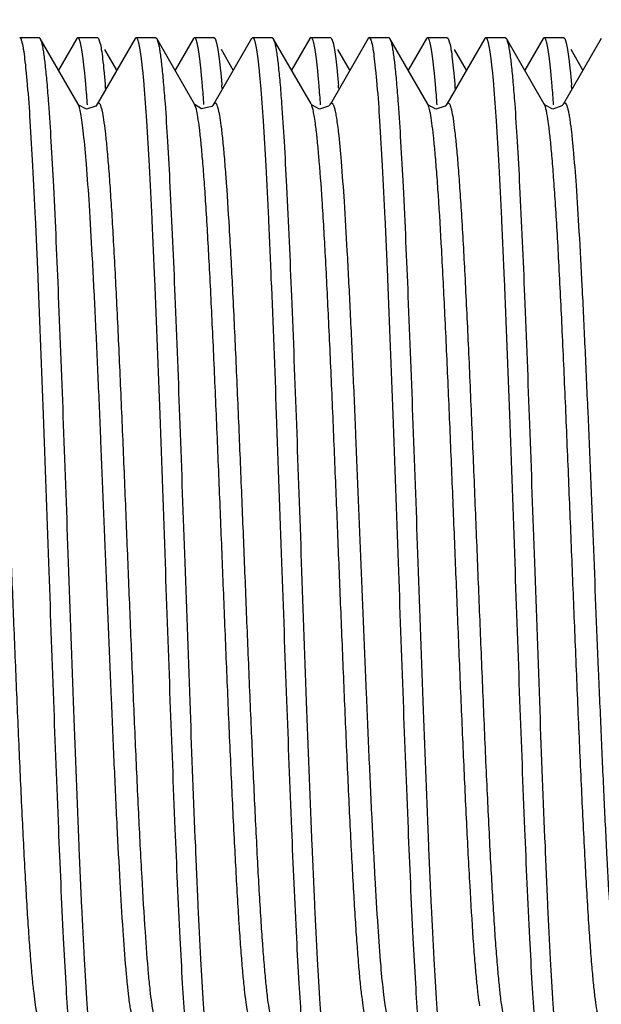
# Model space of a CAD drawing. Header units: inches. Extents: x 0 to 22, y 0 to 17.
# Tile 29 of 42: x 7.895 to 8.034, y 13.11 to 13.345. Entities that reach past the tile are written whole.
import ezdxf

# ---------------------------------------------------------------- set-up
doc = ezdxf.new("R2010")
doc.units = ezdxf.units.IN
doc.header["$LTSCALE"] = 1.21
doc.header["$MEASUREMENT"] = 0
doc.layers.get('0').update_dxf_attribs({"linetype": 'CONTINUOUS'})
doc.layers.add('DIMENSIONS', color=7, linetype='CONTINUOUS')
doc.styles.get("Standard").update_dxf_attribs({"font": 'txt', "width": 0.8})
doc.dimstyles.new('DIMSTYLE_2', dxfattribs={"dimtxt": 0.125, "dimasz": 0.18, "dimexe": 0.18, "dimexo": 0.0625, "dimgap": 0.09, "dimtad": 0, "dimtih": 1, "dimtoh": 1, "dimdec": 3, "dimzin": 4, "dimdsep": 46, "dimtxsty": 'STANDARD', "dimblk": '_FILLED', "dimblk1": '_FILLED', "dimblk2": '_FILLED', "dimcen": 0.09, "dimadec": 0, "dimazin": 0, "dimtp": 0.01, "dimtm": 0.01, "dimtfac": 1, "dimtdec": 3, "dimtofl": 0, "dimtmove": 0, "dimatfit": 3, "dimldrblk": '_FILLED', "dimfxl": 1, "dimtolj": 1, "dimtzin": 4, "dimarcsym": 0})

# ---------------------------------------------------------------- blocks, each defined once
blk = doc.blocks.new('_FILLED')
at = {"color": 0, "linetype": 'BYBLOCK'}
blk.add_solid([(0, 0), (-1, 0.1736111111), (-1, -0.1736111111)], dxfattribs=at)
blk = doc.blocks.new('*D21')
at = {"layer": 'DIMENSIONS', "color": 2, "linetype": 'CONTINUOUS'}
for p, q in [((6.9862985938, 13.5266259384), (6.9862985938, 13.8866259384)), ((8.1064829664, 13.5266259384), (6.8612985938, 13.5266259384)), ((8.1064829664, 12.7546259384), (6.8612985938, 12.7546259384)), ((6.9862985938, 12.7546259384), (6.9862985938, 12.3946259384))]:
    blk.add_line(p, q, dxfattribs=at)
at = {"layer": 'DIMENSIONS', "color": 2, "linetype": 'CONTINUOUS', "xscale": 0.18, "yscale": 0.18, "zscale": 0.18}
for p, rotation in [((6.9862985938, 13.5266259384), 270), ((6.9862985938, 12.7546259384), 90)]:
    blk.add_blockref('_FILLED', p, dxfattribs=dict(at, rotation=rotation))
at = {"layer": 'DIMENSIONS', "color": 2, "linetype": 'CONTINUOUS', "insert": (6.9862985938, 13.2031259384), "char_height": 0.125, "width": 1.225, "attachment_point": 2, "line_spacing_factor": 0.9}
blk.add_mtext('.772{\\Ftxt.shx;\\W1.000000;\\H0.125000; }[19.61]', dxfattribs=at)

msp = doc.modelspace()

# ---------------------------------------------------------------- linework, layer by layer
at = {"color": 7, "linetype": 'CONTINUOUS'}
for p, q in [((7.8952465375, 13.3405759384), (7.8998659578, 13.3405759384)), ((7.8998659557, 13.3405759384), (7.9001375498, 13.3403402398)), ((7.9001375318, 13.3403388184), (7.9004976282, 13.3393025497)), ((7.9091572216, 13.3247531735), (7.9001389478, 13.3403402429)), ((7.9088675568, 13.3403518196), (7.9045001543, 13.3328019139)), ((7.9091358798, 13.3405759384), (7.9088710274, 13.3403518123)), ((7.9091358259, 13.3405759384), (7.913755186, 13.3405759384)), ((7.9227519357, 13.3403402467), (7.9137343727, 13.3247544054)), ((7.9137551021, 13.3405759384), (7.9140199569, 13.3403517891)), ((7.9140198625, 13.3403503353), (7.9143865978, 13.3393035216)), ((7.9230249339, 13.3405759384), (7.9227533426, 13.3403402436)), ((7.9230249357, 13.3405759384), (7.9276440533, 13.3405759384)), ((7.9276439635, 13.3405759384), (7.9279115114, 13.3403471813)), ((7.9369310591, 13.3247557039), (7.92791023, 13.3403471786)), ((7.9279114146, 13.3403457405), (7.9282754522, 13.3393034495)), ((7.9366473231, 13.3403471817), (7.9322787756, 13.332796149)), ((7.9369136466, 13.3405759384), (7.9366460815, 13.3403471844)), ((7.9369135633, 13.3405759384), (7.9415326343, 13.3405759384)), ((7.9505342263, 13.3403518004), (7.9415179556, 13.3247664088)), ((7.9415326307, 13.3405759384), (7.9418042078, 13.3403402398)), ((7.9418041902, 13.3403388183), (7.9421642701, 13.339302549)), ((7.9508024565, 13.3405759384), (7.9505376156, 13.3403517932)), ((7.950802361, 13.3405759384), (7.9554220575, 13.3405759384)), ((7.9554219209, 13.3405759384), (7.9556867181, 13.3403517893)), ((7.9556865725, 13.3403503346), (7.956053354, 13.3393035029)), ((7.9647066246, 13.3247657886), (7.9556899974, 13.3403517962)), ((7.9644186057, 13.3403402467), (7.9600573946, 13.3328019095)), ((7.9646916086, 13.3405759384), (7.9644200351, 13.3403402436)), ((7.964691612, 13.3405759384), (7.9693109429, 13.3405759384)), ((7.9783139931, 13.3403471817), (7.9692903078, 13.3247507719)), ((7.9693107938, 13.3405759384), (7.969578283, 13.3403471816)), ((7.9695781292, 13.3403457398), (7.9699422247, 13.3393034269)), ((7.9785801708, 13.3405759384), (7.9783126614, 13.3403471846)), ((7.9785800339, 13.3405759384), (7.9831992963, 13.3405759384)), ((7.9831992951, 13.3405759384), (7.9834708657, 13.3403402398)), ((7.9834708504, 13.3403388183), (7.9838309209, 13.3393025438)), ((7.9924901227, 13.3247539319), (7.9834722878, 13.3403402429)), ((7.9922008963, 13.3403518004), (7.9878334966, 13.33280191)), ((7.9924689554, 13.3405759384), (7.9922041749, 13.3403517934)), ((7.9924688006, 13.3405759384), (7.9970887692, 13.3405759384)), ((8.0060852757, 13.3403402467), (7.9970673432, 13.324753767)), ((7.9970886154, 13.3405759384), (7.9973533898, 13.3403517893)), ((7.9973532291, 13.3403503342), (7.9977200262, 13.339303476)), ((8.0063582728, 13.3405759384), (8.0060867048, 13.3403402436)), ((8.0063582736, 13.3405759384), (8.0109775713, 13.3405759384)), ((8.0109774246, 13.3405759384), (8.0112449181, 13.3403471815)), ((8.0202675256, 13.3247503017), (8.01124357, 13.3403471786)), ((8.0112447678, 13.3403457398), (8.0116088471, 13.3393034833)), ((8.0199806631, 13.3403471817), (8.0156121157, 13.3327961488)), ((8.0202467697, 13.3405759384), (8.0199792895, 13.3403471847)), ((8.020246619, 13.3405759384), (8.0248659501, 13.3405759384)), ((8.0338675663, 13.3403518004), (8.0248506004, 13.3247652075)), ((8.024865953, 13.3405759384), (8.0251375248, 13.3403402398)), ((8.0251375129, 13.3403388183), (8.0254975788, 13.3393025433)), ((7.9183907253, 13.332801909), (7.9155250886, 13.3377553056)), ((7.9461668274, 13.3328019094), (7.9433096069, 13.3377401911)), ((7.9739454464, 13.3327961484), (7.9710836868, 13.3377422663)), ((8.0017240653, 13.332801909), (7.9988584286, 13.3377553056)), ((8.0295001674, 13.3328019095), (8.0266429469, 13.3377401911)), ((7.9091811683, 13.32471164), (7.9091533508, 13.3247581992)), ((7.9415064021, 13.3247460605), (7.9415179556, 13.3247664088)), ((7.9647574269, 13.3246790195), (7.9647105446, 13.3247553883)), ((7.9925160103, 13.3247092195), (7.9924866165, 13.3247583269)), ((8.0202947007, 13.3247077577), (8.0202645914, 13.3247579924)), ((8.0248423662, 13.3247507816), (8.0248506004, 13.3247652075))]:
    msp.add_line(p, q, dxfattribs=at)
at = {"color": 9, "linetype": 'CONTINUOUS'}
for p, q in [((7.9373521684, 13.3235432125), (7.9369319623, 13.3247567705)), ((7.9927574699, 13.3240892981), (7.9924900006, 13.324752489)), ((8.0205341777, 13.3240927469), (8.0202653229, 13.324756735))]:
    msp.add_line(p, q, dxfattribs=at)
at = {"color": 7, "linetype": 'CONTINUOUS'}
for points in [[(7.9137325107, 13.3247495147), (7.9133581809, 13.3242807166), (7.911156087, 13.3235343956), (7.9093380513, 13.3244925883), (7.9091811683, 13.32471164)], [(7.9415077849, 13.3247451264), (7.9410134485, 13.3241696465), (7.9386192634, 13.3235850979), (7.9370601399, 13.3245638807), (7.936934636, 13.3247520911)], [(7.9692876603, 13.3247487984), (7.9688592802, 13.3242295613), (7.9666824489, 13.3235375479), (7.9649233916, 13.3244567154), (7.9647574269, 13.3246790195)], [(7.9970648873, 13.3247478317), (7.9966325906, 13.3242254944), (7.9944022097, 13.3235447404), (7.9926685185, 13.324496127), (7.9925160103, 13.3247092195)], [(8.0248438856, 13.3247499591), (8.024479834, 13.3242909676), (8.0222969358, 13.323531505), (8.0204546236, 13.3244859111), (8.0202947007, 13.3247077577)]]:
    msp.add_lwpolyline(points, dxfattribs=at)
for centre, radius, start, end in [((7.5235838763, 13.296647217), 0.3888172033, 4.1133387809, 4.8144410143), ((7.6245747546, 13.3045092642), 0.2921270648, 4.6975444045, 4.8641381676), ((7.5532078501, 13.2967850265), 0.3869656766, 4.126481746, 4.8170805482), ((7.650957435, 13.3043868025), 0.2935263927, 4.6990518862, 4.8643630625), ((7.5799528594, 13.2967111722), 0.3880018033, 4.1135609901, 4.815586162), ((7.6811250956, 13.3045915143), 0.2911296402, 4.6969926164, 4.8645405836), ((7.6065107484, 13.2965936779), 0.389225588, 4.1206730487, 4.8172780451), ((7.7091429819, 13.3046140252), 0.2908885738, 4.6970725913, 4.8641597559), ((7.6335753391, 13.2965339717), 0.3899413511, 4.1166599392, 4.8172415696), ((7.7342014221, 13.3043789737), 0.2936159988, 4.6991266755, 4.8644054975)]:
    msp.add_arc(centre, radius, start, end, dxfattribs=at)
for points, knots in [([(7.8958779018, 13.3393037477), (7.8958315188, 13.3394906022), (7.8957424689, 13.3398136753), (7.8956080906, 13.340178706), (7.895491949, 13.3403880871), (7.8954012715, 13.340510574), (7.8953058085, 13.3405737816), (7.8952469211, 13.3405737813)], [0, 0, 0, 0, 0.3934920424, 0.6844510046, 0.7932814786, 0.8796432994, 1, 1, 1, 1]), ([(7.8971389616, 13.329280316), (7.8970419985, 13.3304188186), (7.8968525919, 13.3324977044), (7.8965449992, 13.3353121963), (7.8962402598, 13.337518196), (7.8960077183, 13.3387807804), (7.8958779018, 13.3393037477)], [0, 0, 0, 0, 0.3390922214, 0.6194899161, 0.8400908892, 1, 1, 1, 1]), ([(7.9004976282, 13.3393025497), (7.9005746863, 13.3389923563), (7.9007212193, 13.3382843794), (7.9010101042, 13.3365323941), (7.9013526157, 13.333719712), (7.9017442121, 13.3296173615), (7.901982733, 13.3265584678), (7.9021056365, 13.3248715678)], [0, 0, 0, 0, 0.0659903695, 0.1491722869, 0.3665683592, 0.6507924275, 1, 1, 1, 1]), ([(7.9097672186, 13.3393037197), (7.9097207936, 13.3394905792), (7.9096316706, 13.3398136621), (7.909497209, 13.3401786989), (7.9093810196, 13.3403880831), (7.909290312, 13.340510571), (7.9091948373, 13.3405737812), (7.9091359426, 13.3405737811)], [0, 0, 0, 0, 0.3934839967, 0.6844426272, 0.7932752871, 0.87964019, 1, 1, 1, 1]), ([(7.9110292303, 13.329280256), (7.9109323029, 13.3304187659), (7.9107428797, 13.3324976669), (7.9104350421, 13.3353121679), (7.9101299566, 13.3375181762), (7.9098971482, 13.3387807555), (7.9097672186, 13.3393037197)], [0, 0, 0, 0, 0.3390876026, 0.6194838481, 0.8400864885, 1, 1, 1, 1]), ([(7.9143865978, 13.3393035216), (7.9145166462, 13.3387805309), (7.9147497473, 13.3375178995), (7.9150552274, 13.335311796), (7.9153633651, 13.3324971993), (7.9155528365, 13.3304182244), (7.9156497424, 13.3292796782)], [0, 0, 0, 0, 0.1599211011, 0.3805266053, 0.6609203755, 1, 1, 1, 1]), ([(7.9236560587, 13.3393047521), (7.923609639, 13.3394914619), (7.9235205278, 13.3398142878), (7.9233860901, 13.3401790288), (7.9232699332, 13.3403882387), (7.9231792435, 13.3405106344), (7.9230838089, 13.3405737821), (7.9230249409, 13.3405737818)], [0, 0, 0, 0, 0.3934571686, 0.6844051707, 0.7932394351, 0.8796111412, 1, 1, 1, 1]), ([(7.9249184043, 13.3292834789), (7.924821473, 13.3304218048), (7.9246320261, 13.3325003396), (7.9243241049, 13.3353142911), (7.9240189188, 13.3375197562), (7.9237860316, 13.338781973), (7.9236560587, 13.3393047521)], [0, 0, 0, 0, 0.3391044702, 0.6195062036, 0.84010311, 1, 1, 1, 1]), ([(7.9282754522, 13.3393034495), (7.9283525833, 13.3389932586), (7.9284992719, 13.3382852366), (7.9287885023, 13.3365329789), (7.929131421, 13.3337196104), (7.9295233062, 13.3296160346), (7.9297617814, 13.3265561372), (7.9298846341, 13.324868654)], [0, 0, 0, 0, 0.0659755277, 0.1491471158, 0.3665354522, 0.6507683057, 1, 1, 1, 1]), ([(7.9375449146, 13.3393037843), (7.937498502, 13.3394906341), (7.9374094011, 13.3398136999), (7.937274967, 13.3401787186), (7.9371587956, 13.3403880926), (7.9370681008, 13.3405105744), (7.9369726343, 13.3405737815), (7.9369137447, 13.3405737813)], [0, 0, 0, 0, 0.3934867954, 0.6844458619, 0.7932779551, 0.8796419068, 1, 1, 1, 1]), ([(7.9388067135, 13.3292804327), (7.9387097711, 13.3304189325), (7.9385203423, 13.332497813), (7.9382125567, 13.3353122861), (7.9379075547, 13.3375182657), (7.9376748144, 13.3387808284), (7.9375449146, 13.3393037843)], [0, 0, 0, 0, 0.3390898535, 0.6194868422, 0.8400887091, 1, 1, 1, 1]), ([(7.9421642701, 13.339302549), (7.9422942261, 13.3387793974), (7.9425271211, 13.3375164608), (7.9428323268, 13.3353099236), (7.9431402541, 13.3324949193), (7.9433296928, 13.3304156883), (7.9434266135, 13.3292770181)], [0, 0, 0, 0, 0.1599362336, 0.3805467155, 0.6609354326, 1, 1, 1, 1]), ([(7.9514337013, 13.3393037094), (7.9513872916, 13.3394905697), (7.9512981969, 13.3398136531), (7.9511637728, 13.3401786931), (7.9510476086, 13.3403880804), (7.9509569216, 13.3405105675), (7.9508614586, 13.3405737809), (7.9508025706, 13.3405737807)], [0, 0, 0, 0, 0.393493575, 0.6844552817, 0.7932869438, 0.8796491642, 1, 1, 1, 1]), ([(7.9526954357, 13.3292802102), (7.9525984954, 13.330418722), (7.9524090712, 13.3324976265), (7.9521012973, 13.335312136), (7.951796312, 13.3375181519), (7.951563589, 13.3387807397), (7.9514337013, 13.3393037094)], [0, 0, 0, 0, 0.3390887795, 0.6194854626, 0.8400877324, 1, 1, 1, 1]), ([(7.956053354, 13.3393035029), (7.9561304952, 13.3389933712), (7.9562772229, 13.3382854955), (7.9565665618, 13.3365336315), (7.9569096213, 13.3337209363), (7.957301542, 13.3296183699), (7.9575398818, 13.3265592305), (7.9576626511, 13.3248721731)], [0, 0, 0, 0, 0.0659796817, 0.1491543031, 0.3665449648, 0.6507751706, 1, 1, 1, 1]), ([(7.9653226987, 13.3393047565), (7.965276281, 13.3394914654), (7.9651871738, 13.3398142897), (7.9650527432, 13.3401790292), (7.9649365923, 13.3403882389), (7.964845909, 13.340510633), (7.9647504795, 13.3405737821), (7.9646916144, 13.3405737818)], [0, 0, 0, 0, 0.3934605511, 0.6844100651, 0.7932442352, 0.8796151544, 1, 1, 1, 1]), ([(7.9665850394, 13.329283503), (7.9664881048, 13.3304218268), (7.9662986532, 13.3325003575), (7.9659907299, 13.3353143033), (7.9656855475, 13.3375197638), (7.9654526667, 13.338781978), (7.9653226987, 13.3393047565)], [0, 0, 0, 0, 0.3391046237, 0.6195064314, 0.8401033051, 1, 1, 1, 1]), ([(7.9699422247, 13.3393034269), (7.9700723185, 13.3387804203), (7.9703055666, 13.3375177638), (7.9706112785, 13.3353116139), (7.9709196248, 13.3324969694), (7.9711091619, 13.3304179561), (7.9712060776, 13.3292793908)], [0, 0, 0, 0, 0.1599243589, 0.3805313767, 0.660924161, 1, 1, 1, 1]), ([(7.9792112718, 13.3393037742), (7.9791648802, 13.3394906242), (7.9790758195, 13.3398136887), (7.9789414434, 13.3401787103), (7.9788253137, 13.3403880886), (7.9787346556, 13.3405105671), (7.9786392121, 13.3405737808), (7.9785803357, 13.3405737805)], [0, 0, 0, 0, 0.393505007, 0.6844705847, 0.7933011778, 0.8796602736, 1, 1, 1, 1]), ([(7.9804727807, 13.3292803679), (7.9803758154, 13.3304188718), (7.9801863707, 13.3324977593), (7.9798786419, 13.3353122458), (7.9795737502, 13.3375182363), (7.9793411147, 13.33878081), (7.9792112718, 13.3393037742)], [0, 0, 0, 0, 0.3390914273, 0.6194890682, 0.8400904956, 1, 1, 1, 1]), ([(7.9838309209, 13.3393025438), (7.9839079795, 13.3389923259), (7.9840545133, 13.3382842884), (7.9843434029, 13.3365321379), (7.9846859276, 13.3337191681), (7.985077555, 13.3296163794), (7.9853161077, 13.3265571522), (7.9854390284, 13.3248700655)], [0, 0, 0, 0, 0.0659885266, 0.1491692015, 0.3665644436, 0.6507896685, 1, 1, 1, 1]), ([(7.9931000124, 13.3393037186), (7.9930536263, 13.3394905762), (7.9929645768, 13.3398136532), (7.9928302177, 13.3401786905), (7.9927141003, 13.340388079), (7.9926234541, 13.3405105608), (7.9925280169, 13.3405737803), (7.992469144, 13.3405737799)], [0, 0, 0, 0, 0.3935130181, 0.6844816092, 0.7933116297, 0.8796686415, 1, 1, 1, 1]), ([(7.9943614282, 13.3292801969), (7.9942644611, 13.3304187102), (7.9940750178, 13.3324976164), (7.9937673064, 13.3353121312), (7.9934624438, 13.3375181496), (7.9932298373, 13.338780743), (7.9931000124, 13.3393037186)], [0, 0, 0, 0, 0.3390909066, 0.6194884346, 0.8400900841, 1, 1, 1, 1]), ([(7.9977200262, 13.339303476), (7.997850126, 13.3387804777), (7.9980833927, 13.3375178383), (7.9983891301, 13.3353117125), (7.9986974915, 13.3324970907), (7.9988870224, 13.3304180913), (7.9989839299, 13.3292795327)], [0, 0, 0, 0, 0.159923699, 0.3805305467, 0.6609235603, 1, 1, 1, 1]), ([(8.0069893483, 13.3393047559), (8.0069429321, 13.3394914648), (8.0068538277, 13.339814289), (8.0067194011, 13.3401790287), (8.0066032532, 13.3403882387), (8.0065125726, 13.3405106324), (8.0064171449, 13.3405737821), (8.0063582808, 13.3405737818)], [0, 0, 0, 0, 0.3934619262, 0.6844119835, 0.7932460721, 0.8796166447, 1, 1, 1, 1]), ([(8.0082516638, 13.3292834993), (8.0081547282, 13.3304218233), (8.0079652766, 13.3325003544), (8.0076573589, 13.3353143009), (8.0073521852, 13.3375197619), (8.0071193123, 13.3387819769), (8.0069893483, 13.3393047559)], [0, 0, 0, 0, 0.3391047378, 0.6195065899, 0.8401034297, 1, 1, 1, 1]), ([(8.0116088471, 13.3393034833), (8.0116859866, 13.3389933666), (8.0118327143, 13.3382855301), (8.0121220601, 13.3365337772), (8.0124651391, 13.3337212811), (8.0128570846, 13.3296190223), (8.0130954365, 13.3265601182), (8.013218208, 13.3248731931)], [0, 0, 0, 0, 0.0659812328, 0.149156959, 0.3665484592, 0.6507777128, 1, 1, 1, 1]), ([(8.020877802, 13.3393037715), (8.0208314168, 13.3394906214), (8.0207423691, 13.3398136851), (8.0206080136, 13.3401787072), (8.0204919, 13.340388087), (8.0204012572, 13.3405105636), (8.020305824, 13.3405737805), (8.0202469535, 13.3405737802)], [0, 0, 0, 0, 0.393513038, 0.6844817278, 0.7933118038, 0.8796688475, 1, 1, 1, 1]), ([(8.0221392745, 13.329280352), (8.0220422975, 13.3304188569), (8.0218528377, 13.3324977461), (8.0215451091, 13.3353122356), (8.0212402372, 13.3375182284), (8.0210076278, 13.3387808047), (8.020877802, 13.3393037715)], [0, 0, 0, 0, 0.3390918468, 0.6194896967, 0.8400910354, 1, 1, 1, 1]), ([(8.0254975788, 13.3393025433), (8.0256275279, 13.3387793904), (8.0258604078, 13.3375164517), (8.0261655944, 13.3353099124), (8.0264735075, 13.3324949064), (8.0266629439, 13.3304156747), (8.0267598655, 13.3292770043)], [0, 0, 0, 0, 0.1599361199, 0.3805465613, 0.6609353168, 1, 1, 1, 1]), ([(7.9021915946, 13.2155759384), (7.9017760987, 13.2273150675), (7.9009773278, 13.249843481), (7.899937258, 13.2771292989), (7.899073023, 13.2968793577), (7.8984548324, 13.3094054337), (7.8978383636, 13.3200232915), (7.897381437, 13.3264332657), (7.8971389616, 13.329280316)], [0, 0, 0, 0, 0.3095974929, 0.5941464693, 0.7196801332, 0.8306390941, 0.9246897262, 1, 1, 1, 1]), ([(7.9299693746, 13.2155759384), (7.9295472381, 13.2273154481), (7.9287603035, 13.2498453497), (7.9277164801, 13.277132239), (7.926850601, 13.2968828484), (7.9262323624, 13.3094090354), (7.9256169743, 13.3200267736), (7.9251608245, 13.3264365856), (7.9249184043, 13.3292834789)], [0, 0, 0, 0, 0.3096054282, 0.5941585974, 0.7196923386, 0.8306495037, 0.9246960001, 1, 1, 1, 1]), ([(7.9577471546, 13.2155759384), (7.9573387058, 13.227315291), (7.9565307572, 13.2498433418), (7.9554937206, 13.2771292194), (7.9546291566, 13.2968792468), (7.9540103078, 13.3094052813), (7.9533942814, 13.3200231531), (7.9529378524, 13.3264331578), (7.9526954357, 13.3292802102)], [0, 0, 0, 0, 0.3095972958, 0.5941461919, 0.7196799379, 0.8306390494, 0.9246897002, 1, 1, 1, 1]), ([(7.9855249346, 13.2155759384), (7.9851097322, 13.2273150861), (7.9843109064, 13.2498435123), (7.9832708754, 13.2771293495), (7.982406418, 13.2968794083), (7.9817881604, 13.3094054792), (7.9811719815, 13.3200233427), (7.9807152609, 13.3264333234), (7.9804727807, 13.3292803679)], [0, 0, 0, 0, 0.3095976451, 0.5941467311, 0.7196804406, 0.8306393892, 0.9246898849, 1, 1, 1, 1]), ([(8.0133027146, 13.2155759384), (8.012880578, 13.2273154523), (8.012093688, 13.2498453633), (8.0110497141, 13.2771322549), (8.0101838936, 13.2968828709), (8.0095657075, 13.3094090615), (8.0089502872, 13.3200267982), (8.0084940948, 13.3264366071), (8.0082516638, 13.3292834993)], [0, 0, 0, 0, 0.3096054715, 0.5941586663, 0.719692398, 0.830649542, 0.9246960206, 1, 1, 1, 1]), ([(7.9021056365, 13.3248715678), (7.9023243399, 13.3218697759), (7.9027449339, 13.3152737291), (7.9035667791, 13.2999819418), (7.9045456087, 13.2775062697), (7.9056743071, 13.24766984), (7.9064292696, 13.2265300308), (7.9068103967, 13.2155759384)], [0, 0, 0, 0, 0.0825334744, 0.1812377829, 0.4199343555, 0.6994345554, 1, 1, 1, 1]), ([(7.9298846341, 13.324868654), (7.930103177, 13.3218667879), (7.9305232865, 13.3152706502), (7.9313440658, 13.2999789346), (7.9323249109, 13.2775039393), (7.9334565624, 13.2476686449), (7.9341943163, 13.2265290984), (7.9345881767, 13.2155759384)], [0, 0, 0, 0, 0.0825374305, 0.181244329, 0.4199423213, 0.6994395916, 1, 1, 1, 1]), ([(7.9576626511, 13.3248721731), (7.9578810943, 13.3218703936), (7.9583008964, 13.3152743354), (7.9591218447, 13.2999825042), (7.9601027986, 13.2775068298), (7.9612330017, 13.2476702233), (7.961978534, 13.2265299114), (7.9623659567, 13.2155759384)], [0, 0, 0, 0, 0.0825322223, 0.1812358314, 0.4199323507, 0.6994332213, 1, 1, 1, 1]), ([(7.9854390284, 13.3248700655), (7.9856577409, 13.321868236), (7.9860783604, 13.315272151), (7.9869001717, 13.2999804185), (7.9878788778, 13.2775050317), (7.9890077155, 13.2476691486), (7.9897626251, 13.2265297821), (7.9901437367, 13.2155759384)], [0, 0, 0, 0, 0.082535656, 0.1812413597, 0.4199385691, 0.6994372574, 1, 1, 1, 1]), ([(8.013218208, 13.3248731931), (8.0134366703, 13.3218714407), (8.0138564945, 13.3152754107), (8.0146771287, 13.2999835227), (8.0156587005, 13.2775076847), (8.0167903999, 13.2476707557), (8.0175276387, 13.2265298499), (8.0179215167, 13.2155759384)], [0, 0, 0, 0, 0.0825307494, 0.1812333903, 0.41992953, 0.6994314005, 1, 1, 1, 1]), ([(7.9068964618, 13.1062701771), (7.9066778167, 13.1092717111), (7.9062574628, 13.1158674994), (7.9054360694, 13.1311596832), (7.9044559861, 13.1536372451), (7.903325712, 13.1834772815), (7.9025793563, 13.2046203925), (7.9021915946, 13.2155759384)], [0, 0, 0, 0, 0.0825186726, 0.1812134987, 0.4199057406, 0.6994161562, 1, 1, 1, 1]), ([(7.9068103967, 13.2155759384), (7.9072188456, 13.2038365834), (7.9080266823, 13.1813085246), (7.9090637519, 13.1540226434), (7.9099283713, 13.134272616), (7.9105472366, 13.1217465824), (7.9111632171, 13.1111287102), (7.9116196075, 13.1047187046), (7.9118620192, 13.1018716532)], [0, 0, 0, 0, 0.3095973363, 0.5941462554, 0.7196800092, 0.8306391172, 0.9246897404, 1, 1, 1, 1]), ([(7.9346736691, 13.1062744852), (7.9344550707, 13.109276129), (7.9340348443, 13.1158720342), (7.9332138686, 13.1311640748), (7.9322329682, 13.15364076), (7.9311013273, 13.1834792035), (7.9303632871, 13.204621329), (7.9299693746, 13.2155759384)], [0, 0, 0, 0, 0.0825248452, 0.1812236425, 0.4199178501, 0.6994239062, 1, 1, 1, 1]), ([(7.9345881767, 13.2155759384), (7.935010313, 13.2038364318), (7.9357974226, 13.181306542), (7.9368410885, 13.1540196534), (7.9377069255, 13.1342690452), (7.9383251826, 13.1217428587), (7.9389406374, 13.1111251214), (7.939396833, 13.10471531), (7.9396392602, 13.1018684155)], [0, 0, 0, 0, 0.3096053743, 0.5941585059, 0.719692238, 0.8306494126, 0.9246959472, 1, 1, 1, 1]), ([(7.9624524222, 13.1062746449), (7.9622336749, 13.1092762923), (7.9618129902, 13.1158721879), (7.9609909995, 13.1311641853), (7.9600121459, 13.1536409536), (7.9588834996, 13.1834794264), (7.9581283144, 13.2046209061), (7.9577471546, 13.2155759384)], [0, 0, 0, 0, 0.0825253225, 0.181224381, 0.4199184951, 0.6994243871, 1, 1, 1, 1]), ([(7.9623659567, 13.2155759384), (7.9627811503, 13.203836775), (7.9635801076, 13.1813083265), (7.9646202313, 13.1540224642), (7.9654845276, 13.1342723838), (7.9661026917, 13.1217463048), (7.9667189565, 13.1111284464), (7.967175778, 13.1047184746), (7.9674182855, 13.101871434)], [0, 0, 0, 0, 0.3095978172, 0.5941469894, 0.7196806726, 0.830639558, 0.9246899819, 1, 1, 1, 1]), ([(7.9902287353, 13.1062707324), (7.9900102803, 13.1092722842), (7.9895905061, 13.1158681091), (7.9887694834, 13.1311602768), (7.9877881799, 13.1536376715), (7.9866578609, 13.1834775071), (7.9859124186, 13.2046204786), (7.9855249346, 13.2155759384)], [0, 0, 0, 0, 0.0825192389, 0.1812145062, 0.419907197, 0.6994171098, 1, 1, 1, 1]), ([(7.9901437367, 13.2155759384), (7.9905521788, 13.2038365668), (7.9913608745, 13.1813085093), (7.9923978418, 13.1540225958), (7.9932618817, 13.1342725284), (7.9938805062, 13.1217464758), (7.9944968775, 13.1111286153), (7.9949536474, 13.1047186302), (7.9951961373, 13.1018715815)], [0, 0, 0, 0, 0.3095974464, 0.5941464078, 0.7196800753, 0.8306390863, 0.9246897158, 1, 1, 1, 1]), ([(8.0180066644, 13.106268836), (8.0177881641, 13.1092703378), (8.0173682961, 13.1158661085), (8.0165475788, 13.1311583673), (8.0155658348, 13.153636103), (8.0144338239, 13.1834765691), (8.0136966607, 13.2046203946), (8.0133027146, 13.2155759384)], [0, 0, 0, 0, 0.0825165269, 0.1812100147, 0.4199019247, 0.6994137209, 1, 1, 1, 1]), ([(8.0179215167, 13.2155759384), (8.0183436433, 13.203836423), (8.01913045, 13.1813065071), (8.0201745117, 13.1540196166), (8.0210403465, 13.1342690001), (8.0216585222, 13.1217428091), (8.0222739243, 13.1111250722), (8.0227301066, 13.1047152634), (8.0229725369, 13.1018683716)], [0, 0, 0, 0, 0.309605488, 0.5941586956, 0.7196924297, 0.8306495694, 0.924696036, 1, 1, 1, 1])]:
    msp.add_open_spline(points, degree=3, knots=knots, dxfattribs=at)
at = {"color": 9, "linetype": 'CONTINUOUS'}
for points, knots in [([(7.9104754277, 13.3176815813), (7.9103733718, 13.3185914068), (7.9101786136, 13.3201954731), (7.9098546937, 13.3222773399), (7.9095753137, 13.3236147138), (7.9093379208, 13.3243682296), (7.9092196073, 13.3246433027), (7.9091566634, 13.3247524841)], [0, 0, 0, 0, 0.3806535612, 0.6716267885, 0.8761243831, 0.9476018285, 1, 1, 1, 1]), ([(7.9137342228, 13.3247524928), (7.9137630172, 13.3248024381), (7.9138188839, 13.324887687), (7.9139164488, 13.324984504), (7.9140234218, 13.3250287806), (7.9141336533, 13.3250072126), (7.9142336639, 13.3249278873), (7.914380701, 13.3247310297), (7.9144611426, 13.3245398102), (7.9145151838, 13.3243971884)], [0, 0, 0, 0, 0.1395194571, 0.2455031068, 0.3287297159, 0.4080312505, 0.5042200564, 0.6308990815, 1, 1, 1, 1]), ([(7.9415193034, 13.324765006), (7.941543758, 13.3248064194), (7.941591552, 13.3248787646), (7.9416725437, 13.3249644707), (7.9417565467, 13.3250148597), (7.9418802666, 13.3250285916), (7.9419986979, 13.3249436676), (7.9420939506, 13.3248179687), (7.9422138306, 13.3246078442), (7.9423561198, 13.324242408), (7.942520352, 13.323680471), (7.9426871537, 13.3229537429), (7.9427897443, 13.322412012), (7.9428424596, 13.3221131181)], [0, 0, 0, 0, 0.0403491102, 0.0724694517, 0.0982475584, 0.1209116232, 0.1728929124, 0.2092753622, 0.2545394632, 0.3747104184, 0.537516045, 0.7453722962, 1, 1, 1, 1]), ([(7.9657835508, 13.3197257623), (7.9657004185, 13.3203580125), (7.9655409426, 13.3214799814), (7.9652771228, 13.322947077), (7.9650480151, 13.3239049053), (7.9648559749, 13.324460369), (7.96476009, 13.3246700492), (7.964710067, 13.3247562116)], [0, 0, 0, 0, 0.3706790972, 0.6585413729, 0.8664869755, 0.9420864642, 1, 1, 1, 1]), ([(7.9692922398, 13.3247567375), (7.9693249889, 13.32481309), (7.9693877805, 13.3249067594), (7.9695040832, 13.3250090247), (7.9696383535, 13.3250298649), (7.9697629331, 13.324957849), (7.9698741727, 13.3248197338), (7.9699862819, 13.3246124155), (7.9700994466, 13.3243311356), (7.9702146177, 13.3239727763), (7.9703312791, 13.3235349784), (7.9705004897, 13.3227894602), (7.970707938, 13.3216455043), (7.9709483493, 13.3200147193), (7.9710970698, 13.3188119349), (7.9711734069, 13.3181530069)], [0, 0, 0, 0, 0.0257792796, 0.0444974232, 0.0594808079, 0.076057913, 0.0985788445, 0.1291842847, 0.1689154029, 0.2183709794, 0.2779723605, 0.3480653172, 0.5206897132, 0.7376347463, 1, 1, 1, 1]), ([(7.9970675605, 13.3247524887), (7.9971052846, 13.3248179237), (7.9971751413, 13.3249240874), (7.9973237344, 13.3250333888), (7.9974923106, 13.3250044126), (7.997627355, 13.3248591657), (7.9977586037, 13.3246292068), (7.9978918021, 13.3242943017), (7.998027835, 13.3238527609), (7.9981109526, 13.3235195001), (7.9981537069, 13.3233345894)], [0, 0, 0, 0, 0.0967159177, 0.1632537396, 0.2207923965, 0.2972740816, 0.4083474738, 0.5604882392, 0.7569773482, 1, 1, 1, 1]), ([(8.0248526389, 13.3247649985), (8.0248817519, 13.3248143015), (8.0249382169, 13.3248980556), (8.0250377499, 13.3249919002), (8.0251478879, 13.3250301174), (8.0252591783, 13.3249996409), (8.0253595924, 13.3249117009), (8.025508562, 13.3246992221), (8.0256809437, 13.3242768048), (8.0258792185, 13.3235922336), (8.0260815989, 13.3226612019), (8.0262887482, 13.3214779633), (8.0264166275, 13.3206020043), (8.026482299, 13.320121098)], [0, 0, 0, 0, 0.0307154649, 0.0539320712, 0.0723175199, 0.0904028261, 0.11287494, 0.1426187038, 0.2290171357, 0.355594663, 0.5251953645, 0.7396234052, 1, 1, 1, 1]), ([(7.9145151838, 13.3243971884), (7.9145840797, 13.3242153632), (7.9147156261, 13.3237854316), (7.9149792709, 13.3226691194), (7.915293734, 13.3207817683), (7.9156589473, 13.3179184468), (7.9160319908, 13.3142505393), (7.9164138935, 13.3097795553), (7.9168009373, 13.3045261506), (7.9171916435, 13.2985313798), (7.9177377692, 13.2892447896), (7.9183995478, 13.2763616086), (7.9191563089, 13.2598502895), (7.9198923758, 13.2425405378), (7.9206018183, 13.2251600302), (7.9213006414, 13.2078119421), (7.9220079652, 13.1904389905), (7.9227412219, 13.1730955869), (7.9234962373, 13.1564611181), (7.9242610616, 13.1413640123), (7.9250245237, 13.1285510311), (7.9256883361, 13.1195790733), (7.9262396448, 13.1139367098), (7.9265154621, 13.1116512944), (7.9266583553, 13.1106458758)], [0, 0, 0, 0, 0.0027234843, 0.0062866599, 0.0160622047, 0.0295006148, 0.0467175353, 0.0676969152, 0.0923518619, 0.1204987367, 0.1518418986, 0.2226511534, 0.3011865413, 0.3833546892, 0.4653239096, 0.5448342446, 0.6265426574, 0.7088646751, 0.7879762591, 0.8597776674, 0.9205951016, 0.9677625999, 0.9857758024, 1, 1, 1, 1]), ([(7.9495938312, 13.1084941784), (7.9494463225, 13.1092490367), (7.9491700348, 13.1110351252), (7.9487999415, 13.114131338), (7.9484216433, 13.1180453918), (7.9480351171, 13.1227714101), (7.947644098, 13.1282815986), (7.947091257, 13.1370412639), (7.9464208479, 13.1494454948), (7.9456540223, 13.1656112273), (7.94490455, 13.1828749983), (7.9441819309, 13.2004041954), (7.9434765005, 13.2178892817), (7.9427685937, 13.2353799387), (7.9420385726, 13.2529029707), (7.9412836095, 13.2699588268), (7.9405142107, 13.2856939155), (7.9398416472, 13.2976057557), (7.9392877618, 13.3058809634), (7.9388988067, 13.3109810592), (7.9385161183, 13.3152791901), (7.9381426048, 13.3187605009), (7.9377783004, 13.3214275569), (7.937503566, 13.3229301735), (7.9373521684, 13.3235432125)], [0, 0, 0, 0, 0.0107086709, 0.0251488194, 0.0434138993, 0.0654535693, 0.0911677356, 0.120323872, 0.1876561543, 0.2641208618, 0.3456517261, 0.4282454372, 0.5083869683, 0.5892944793, 0.6719670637, 0.7525715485, 0.826994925, 0.8913076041, 0.918680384, 0.9424674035, 0.9625205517, 0.9787591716, 0.9912082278, 1, 1, 1, 1]), ([(8.0048996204, 13.1099426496), (8.0047561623, 13.1108717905), (8.0044809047, 13.1130040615), (8.0041079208, 13.1166123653), (8.0037269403, 13.1210240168), (8.0031759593, 13.128433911), (8.00250767, 13.1393933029), (8.001741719, 13.1542008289), (8.0009851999, 13.1706577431), (8.0002483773, 13.1879442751), (7.9995384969, 13.20531871), (7.9988399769, 13.2226577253), (7.998133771, 13.2400190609), (7.9974019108, 13.2573642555), (7.9966482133, 13.2740356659), (7.9958830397, 13.2892039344), (7.9952147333, 13.3005464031), (7.9946646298, 13.3083133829), (7.9942809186, 13.313015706), (7.9939054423, 13.3169193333), (7.9935375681, 13.3200179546), (7.9932201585, 13.3220980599), (7.9929570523, 13.3233658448), (7.9928255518, 13.3238700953), (7.9927574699, 13.3240892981)], [0, 0, 0, 0, 0.0131448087, 0.0300522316, 0.0507167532, 0.0750538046, 0.1339389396, 0.2042257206, 0.2823625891, 0.364274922, 0.4461383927, 0.5254875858, 0.6068987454, 0.6890783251, 0.7682167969, 0.8402290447, 0.901423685, 0.9270734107, 0.949094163, 0.9673871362, 0.981899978, 0.9927207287, 0.9967907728, 1, 1, 1, 1]), ([(7.9981537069, 13.3233345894), (7.9983075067, 13.3226694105), (7.9985883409, 13.3210514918), (7.9989615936, 13.3181934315), (7.999343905, 13.3144869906), (7.9997356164, 13.3099324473), (8.000133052, 13.3045509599), (8.0006977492, 13.2958710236), (8.001382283, 13.2834517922), (8.0021645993, 13.2671475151), (8.0029301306, 13.2496163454), (8.0036684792, 13.2317467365), (8.0043884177, 13.2139077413), (8.0051101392, 13.1960662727), (8.0058538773, 13.1782055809), (8.0066233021, 13.1608356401), (8.0074073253, 13.1448586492), (8.0080931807, 13.132811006), (8.0086586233, 13.1244940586), (8.0090543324, 13.1194175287), (8.0094429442, 13.1151793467), (8.0098215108, 13.1117906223), (8.010189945, 13.1092459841), (8.0104694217, 13.1078339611), (8.0106270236, 13.1072726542)], [0, 0, 0, 0, 0.0094600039, 0.0227295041, 0.0399385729, 0.0610828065, 0.0860702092, 0.1147068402, 0.1816069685, 0.2584110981, 0.34088123, 0.4247530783, 0.5062269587, 0.5882628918, 0.6721699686, 0.7539224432, 0.8291793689, 0.8938158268, 0.9211228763, 0.9446856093, 0.9643681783, 0.9800941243, 0.9919216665, 1, 1, 1, 1]), ([(8.0332314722, 13.1071928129), (8.0331599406, 13.1074385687), (8.0330217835, 13.1080025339), (8.03274539, 13.1094165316), (8.0324113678, 13.111730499), (8.0320245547, 13.1151702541), (8.0316293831, 13.1194929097), (8.0312260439, 13.1246848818), (8.030649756, 13.1332096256), (8.0299514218, 13.1455631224), (8.0291539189, 13.1619310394), (8.0283721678, 13.1796861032), (8.0276175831, 13.1978824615), (8.0268832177, 13.2160660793), (8.0261483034, 13.2342499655), (8.0253922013, 13.2524423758), (8.0246090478, 13.2701467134), (8.0239221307, 13.2841660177), (8.0233534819, 13.2944193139), (8.0229429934, 13.3011322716), (8.0225361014, 13.307067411), (8.0221333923, 13.3121671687), (8.0217392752, 13.3163948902), (8.0213534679, 13.3197396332), (8.0210205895, 13.3219754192), (8.0207441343, 13.3233281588), (8.0206059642, 13.3238620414), (8.0205341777, 13.3240927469)], [0, 0, 0, 0, 0.0035323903, 0.0080068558, 0.0198804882, 0.03578254, 0.0557762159, 0.0797815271, 0.1076510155, 0.1736918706, 0.2505385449, 0.3338093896, 0.4189636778, 0.5018795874, 0.5849633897, 0.6701217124, 0.7531669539, 0.8295369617, 0.8638305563, 0.8948880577, 0.9223540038, 0.9459315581, 0.9654871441, 0.9809486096, 0.9923968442, 0.9966654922, 1, 1, 1, 1]), ([(7.8875353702, 13.3205370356), (7.8876783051, 13.3195347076), (7.8879541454, 13.3172554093), (7.8885055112, 13.3116247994), (7.8891693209, 13.3026660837), (7.8899328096, 13.2898664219), (7.8906977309, 13.2747784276), (7.8914529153, 13.2581483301), (7.892186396, 13.2408045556), (7.8928938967, 13.2234293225), (7.8935927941, 13.2060792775), (7.8943022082, 13.188697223), (7.8950382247, 13.1713838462), (7.8957949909, 13.1548649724), (7.8964567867, 13.1419732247), (7.897002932, 13.1326782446), (7.8973937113, 13.1266763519), (7.897780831, 13.1214155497), (7.8981628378, 13.1169370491), (7.8985359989, 13.1132617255), (7.8989013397, 13.1103912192), (7.8992159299, 13.1084981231), (7.8994795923, 13.1073773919), (7.8996111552, 13.106945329), (7.8996800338, 13.1067624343)], [0, 0, 0, 0, 0.0141798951, 0.0321488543, 0.0792325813, 0.1399794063, 0.2117296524, 0.2908128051, 0.3731282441, 0.4548507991, 0.5343593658, 0.6163174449, 0.6984938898, 0.7770566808, 0.8479109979, 0.8792820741, 0.9074592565, 0.9321465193, 0.9531587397, 0.9704087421, 0.9838792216, 0.9936852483, 0.9972628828, 1, 1, 1, 1]), ([(7.9428424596, 13.3221131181), (7.9429871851, 13.3212925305), (7.9432616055, 13.3193789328), (7.9436310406, 13.316098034), (7.9440085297, 13.3120128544), (7.9445599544, 13.3050117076), (7.9452273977, 13.2945015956), (7.9459933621, 13.2801310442), (7.9467522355, 13.2639535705), (7.9474937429, 13.246775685), (7.9482081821, 13.2293962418), (7.94890708, 13.2120642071), (7.9496097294, 13.1947221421), (7.9503353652, 13.1773493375), (7.9510850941, 13.1604768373), (7.9518486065, 13.1449381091), (7.9525157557, 13.1331878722), (7.9530648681, 13.1250306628), (7.9534504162, 13.1200042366), (7.9538296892, 13.1157671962), (7.9541999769, 13.1123333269), (7.954561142, 13.1096997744), (7.9548334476, 13.1082147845), (7.9549832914, 13.1076081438)], [0, 0, 0, 0, 0.0116312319, 0.026973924, 0.0460850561, 0.0688951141, 0.1250028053, 0.193082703, 0.2697751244, 0.3510685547, 0.4330890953, 0.5125767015, 0.5932002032, 0.6753627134, 0.7552921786, 0.8289524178, 0.8925262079, 0.919572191, 0.9430742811, 0.9628935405, 0.9789519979, 0.9912775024, 1, 1, 1, 1]), ([(8.026482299, 13.320121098), (8.0266067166, 13.3192099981), (8.0268492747, 13.3171726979), (8.0273343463, 13.3122556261), (8.0279235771, 13.3045843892), (8.028602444, 13.2937091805), (8.0292850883, 13.2808915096), (8.0299632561, 13.2666202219), (8.0308521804, 13.2463411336), (8.0318950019, 13.2206851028), (8.0329292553, 13.1949447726), (8.0337931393, 13.1745007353), (8.0344630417, 13.1595780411), (8.0351438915, 13.1457372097), (8.0358261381, 13.1335277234), (8.0365007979, 13.1233954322), (8.0370043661, 13.1173882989), (8.0372730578, 13.1147929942)], [0, 0, 0, 0, 0.013415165, 0.0299274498, 0.0720797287, 0.1256480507, 0.1888906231, 0.2593362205, 0.3340827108, 0.4850206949, 0.6339342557, 0.7099048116, 0.7835395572, 0.8518563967, 0.9120687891, 0.9619353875, 1, 1, 1, 1]), ([(7.9212664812, 13.1121252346), (7.921142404, 13.1131276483), (7.9208997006, 13.1153466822), (7.9204140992, 13.1206197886), (7.9198233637, 13.1287085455), (7.9191426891, 13.1400311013), (7.9184603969, 13.1532015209), (7.9177846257, 13.1677080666), (7.9169041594, 13.1880587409), (7.9158647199, 13.2137499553), (7.9148283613, 13.2394711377), (7.9139568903, 13.2598784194), (7.9132841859, 13.2746176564), (7.9126022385, 13.2881538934), (7.91192119, 13.2999539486), (7.9112493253, 13.3096021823), (7.9107464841, 13.3152651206), (7.9104754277, 13.3176815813)], [0, 0, 0, 0, 0.0147193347, 0.0325269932, 0.0771664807, 0.1328996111, 0.197823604, 0.2693503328, 0.3445277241, 0.4946645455, 0.6440463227, 0.7196583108, 0.7923242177, 0.8590594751, 0.9171672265, 0.9645648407, 1, 1, 1, 1]), ([(7.9779256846, 13.1065070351), (7.9778555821, 13.1066509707), (7.9777239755, 13.1070069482), (7.9774596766, 13.107971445), (7.9771485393, 13.1096656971), (7.9767864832, 13.1122911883), (7.9764160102, 13.1157195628), (7.9760361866, 13.1199534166), (7.9756501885, 13.124979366), (7.9752603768, 13.1307612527), (7.9748676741, 13.1372461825), (7.9744745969, 13.1443612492), (7.9739377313, 13.154846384), (7.9732898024, 13.1687938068), (7.9725494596, 13.1860481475), (7.971836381, 13.2034476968), (7.9711368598, 13.2208053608), (7.9704316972, 13.2381783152), (7.969702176, 13.255562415), (7.968949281, 13.272359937), (7.9681847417, 13.2877355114), (7.9674196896, 13.300922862), (7.9667540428, 13.3102518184), (7.9662021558, 13.3162005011), (7.9659260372, 13.3186421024), (7.9657835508, 13.3197257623)], [0, 0, 0, 0, 0.0022479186, 0.0053094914, 0.0140381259, 0.0263995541, 0.0425256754, 0.0624467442, 0.0860844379, 0.1132997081, 0.1438125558, 0.1773040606, 0.2133527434, 0.2912245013, 0.3733469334, 0.4558397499, 0.535732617, 0.617259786, 0.6999703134, 0.7800334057, 0.8533465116, 0.9161197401, 0.9655045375, 0.9846536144, 1, 1, 1, 1]), ([(7.9711734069, 13.3181530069), (7.971445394, 13.3158052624), (7.9719477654, 13.3102755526), (7.9726183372, 13.3008162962), (7.973298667, 13.2891793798), (7.9739807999, 13.2757683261), (7.9746543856, 13.2611088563), (7.9755287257, 13.2407232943), (7.9765658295, 13.2150172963), (7.9776038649, 13.1893204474), (7.9784809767, 13.1689520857), (7.9791554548, 13.1543637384), (7.9798378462, 13.1410645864), (7.9805176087, 13.1295735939), (7.9811870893, 13.1202835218), (7.9816891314, 13.1148731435), (7.9819620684, 13.1125870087)], [0, 0, 0, 0, 0.0344402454, 0.0808933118, 0.1381863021, 0.20429902, 0.2765718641, 0.352029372, 0.5016311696, 0.6514652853, 0.7267900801, 0.7987146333, 0.8642735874, 0.9208403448, 0.9664497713, 1, 1, 1, 1]), ([(7.9230382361, 13.1063868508), (7.9230070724, 13.1063340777), (7.9229469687, 13.1062456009), (7.9228379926, 13.1061484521), (7.9227141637, 13.1061208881), (7.9225951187, 13.1061757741), (7.9224889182, 13.1062926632), (7.9223830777, 13.1064701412), (7.922276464, 13.1067131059), (7.9221680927, 13.1070240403), (7.922058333, 13.1074051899), (7.9218989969, 13.1080561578), (7.9217038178, 13.109058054), (7.9214778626, 13.1104891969), (7.9213381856, 13.111545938), (7.9212664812, 13.1121252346)], [0, 0, 0, 0, 0.0274586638, 0.0477425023, 0.0639296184, 0.0810482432, 0.1035884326, 0.1339416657, 0.1732825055, 0.2222775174, 0.2813726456, 0.35092285, 0.5224812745, 0.7384774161, 1, 1, 1, 1]), ([(7.9819620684, 13.1125870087), (7.9820560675, 13.1117996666), (7.9822358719, 13.1104075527), (7.982534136, 13.1085946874), (7.9827922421, 13.1074216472), (7.9830102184, 13.1067519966), (7.9831189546, 13.1065037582), (7.9831762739, 13.1064035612)], [0, 0, 0, 0, 0.3762936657, 0.6659347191, 0.8719510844, 0.9452199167, 1, 1, 1, 1]), ([(7.9266583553, 13.1106458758), (7.9267329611, 13.110120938), (7.9268768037, 13.1091858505), (7.9271125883, 13.1079551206), (7.9273428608, 13.1070607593), (7.9275200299, 13.1065795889), (7.9276206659, 13.1064036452)], [0, 0, 0, 0, 0.3645102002, 0.6504663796, 0.8606539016, 1, 1, 1, 1])]:
    msp.add_open_spline(points, degree=3, knots=knots, dxfattribs=at)

# ---------------------------------------------------------------- dimensions: what is measured, and where the dimension line sits
at = {"layer": 'DIMENSIONS', "color": 2, "linetype": 'CONTINUOUS'}
dim = msp.add_linear_dim(base=(6.9862985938, 13.5266259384), p1=(8.1064829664, 12.7546259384), p2=(8.1064829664, 13.5266259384), angle=90, dimstyle='DIMSTYLE_2', dxfattribs=at)
dim.commit()
dim.dimension.update_dxf_attribs({"geometry": '*D21', "text_midpoint": (6.8612985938, 13.1406259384), "dimtype": 160})

doc.saveas('drawing.dxf')
